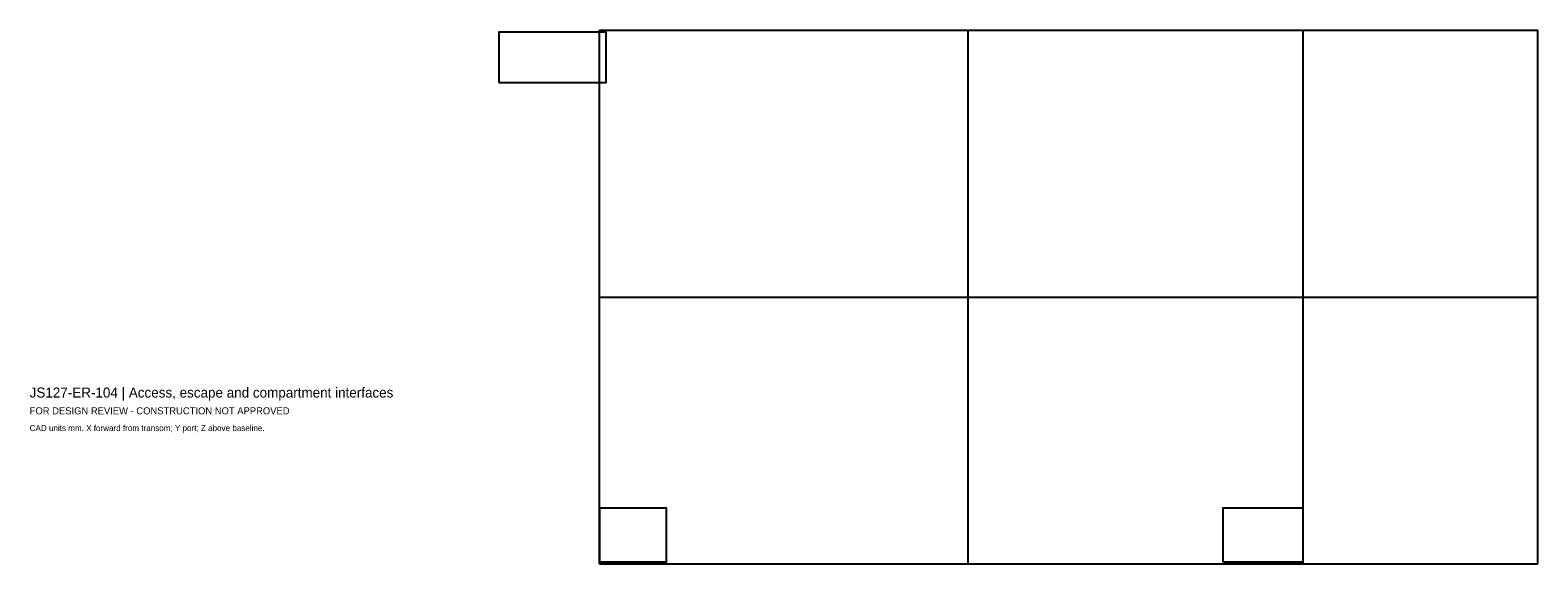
# Model space of a CAD drawing. Header units: millimetres. Extents: x 7 to 22500, y -3980 to 3980.
import ezdxf

# ---------------------------------------------------------------- set-up
doc = ezdxf.new("R2010")
doc.units = ezdxf.units.MM
for name, color, linetype in [('ANNOTATION', 7, 'Continuous'), ('CENTERLINE', 8, 'Continuous'), ('GEOMETRY', 7, 'Continuous'), ('RESERVATION', 1, 'Continuous')]:
    doc.layers.add(name, color=color, linetype=linetype)

msp = doc.modelspace()

# ---------------------------------------------------------------- linework, layer by layer
at = {"layer": 'CENTERLINE'}
msp.add_line((8500, 0), (22500, 0), dxfattribs=at)
at = {"layer": 'GEOMETRY'}
for p, q in [((8500, 3980), (14000, 3980)), ((8500, -3980), (8500, 3980)), ((14000, 3980), (19000, 3980)), ((14000, -3980), (14000, 3980)), ((19000, 3980), (22500, 3980)), ((19000, -3980), (19000, 3980)), ((22500, -3980), (22500, 3980)), ((8500, -3980), (14000, -3980)), ((14000, -3980), (19000, -3980)), ((19000, -3980), (22500, -3980))]:
    msp.add_line(p, q, dxfattribs=at)
at = {"layer": 'RESERVATION'}
for points in [[(7000, 3200), (8600, 3200), (8600, 3950), (7000, 3950)], [(8500, -3950), (9500, -3950), (9500, -3150), (8500, -3150)], [(17800, -3950), (19000, -3950), (19000, -3150), (17800, -3150)]]:
    msp.add_lwpolyline(points, close=True, dxfattribs=at)

# ---------------------------------------------------------------- texts
at = {"layer": 'ANNOTATION'}
for s, height, p in [('JS127-ER-104 | Access, escape and compartment interfaces', 150, (0, -1500)), ('FOR DESIGN REVIEW - CONSTRUCTION NOT APPROVED', 105, (0, -1750)), ('CAD units mm. X forward from transom; Y port; Z above baseline.', 90, (0, -2000))]:
    msp.add_text(s, height=height, dxfattribs=at).set_placement(p)

doc.saveas('drawing.dxf')
